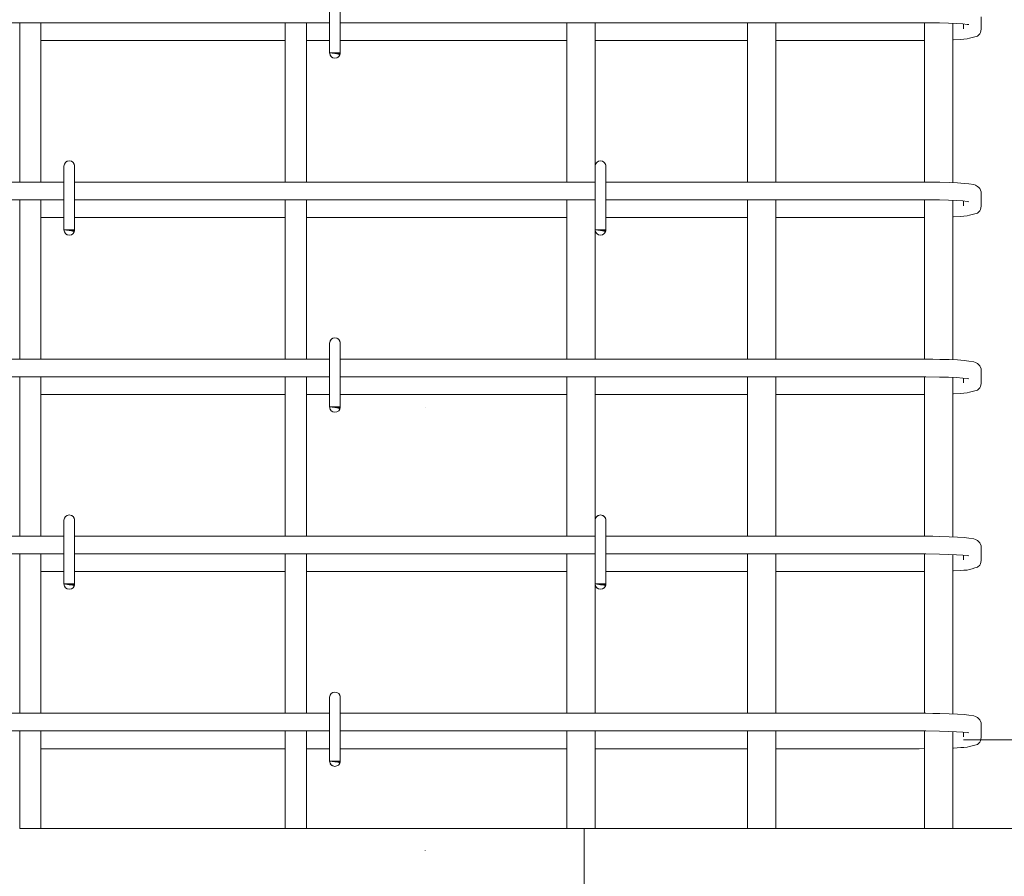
# Model space of a CAD drawing. Header units: millimetres. Extents: x 22746 to 32410, y -25598 to 27634.
# Tile 5 of 25: x 24281 to 24837, y 22073 to 22557. Entities that reach past the tile are written whole.
import ezdxf

# ---------------------------------------------------------------- set-up
doc = ezdxf.new("R2010")
doc.units = ezdxf.units.MM
for name, pattern in [('ADSK_Линия разреза', [500, 0, -250, 0, -250]), ('ADSK_Невидимые', [125, 75, -50]), ('ADSK_Пунктирная_п5', [125, 0, -125])]:
    doc.linetypes.add(name, pattern=pattern)
for name, color, linetype, lineweight in [('A-____-____-DIMS', 211, 'Continuous', 9), ('A-____-____-DIMS-25', 211, 'Continuous', 9), ('A-FLOR-____-HDLN', 190, 'ADSK_Невидимые', 20), ('A-FLOR-____-MCUT', 192, 'Continuous', 50), ('G-____-____-SYMB', 111, 'ADSK_Пунктирная_п5', 20), ('S-RBAR-____-OTLN', 171, 'Continuous', 100)]:
    doc.layers.add(name, color=color, linetype=linetype, lineweight=lineweight)
doc.styles.add('GOST Common_I_1', font='GOST_Common Italic.ttf', dxfattribs={"width": 0.8, "height": 62.5})
doc.dimstyles.new('ADSK_Для_арматуры_Основной_2_5_мм_шаг_кол-во_Стрелки_точный', dxfattribs={"dimscale": 304.8, "dimtxt": 0.206224, "dimasz": 0, "dimexe": 0.123031, "dimexo": 0.000403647, "dimgap": 0.032808, "dimtad": 1, "dimdec": 0, "dimlfac": 304.8, "dimdsep": 46, "dimtxsty": 'GOST Common_I_1', "dimblk2": 'NONE', "dimsah": 1, "dimcen": 0.09, "dimdle": 0.123031, "dimazin": 0, "dimtfac": 1, "dimtdec": 4, "dimtix": 1, "dimtmove": 0, "dimatfit": 3, "dimfxl": 1, "dimtvp": 1, "dimtfill": 1, "dimtolj": 1, "dimtzin": 0, "dimarcsym": 2})
doc.dimstyles.new('ADSK_Округление_5мм__Узкий_', dxfattribs={"dimscale": 304.8, "dimtxt": 0.206224, "dimasz": 0.147638, "dimexe": 0.123031, "dimexo": 0.000269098, "dimgap": 0.032808, "dimtad": 1, "dimdec": 0, "dimlfac": 304.8, "dimrnd": 5, "dimdsep": 46, "dimtxsty": 'GOST Common_I_1', "dimblk1": 'OBLIQUE', "dimblk2": 'OBLIQUE', "dimsah": 1, "dimcen": 0.09, "dimdle": 0.123031, "dimazin": 0, "dimtfac": 1, "dimtdec": 4, "dimtix": 1, "dimtmove": 0, "dimatfit": 3, "dimfxl": 1, "dimtvp": 1, "dimtfill": 1, "dimtolj": 1, "dimtzin": 0, "dimlwd": 20, "dimlwe": 20, "dimarcsym": 2})
doc.dimstyles.new('ADSK_Округление_5мм__Узкий__1', dxfattribs={"dimscale": 304.8, "dimtxt": 0.206224, "dimasz": 0.147638, "dimexe": 0.123031, "dimexo": 0.000269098, "dimgap": 0.032808, "dimtad": 1, "dimdec": 0, "dimlfac": 304.8, "dimrnd": 5, "dimdsep": 46, "dimtxsty": 'GOST Common_I_1', "dimblk1": 'OBLIQUE', "dimblk2": 'OBLIQUE', "dimsah": 1, "dimcen": 0.09, "dimdle": 0.123031, "dimazin": 0, "dimtfac": 1, "dimtdec": 4, "dimtix": 1, "dimtmove": 1, "dimatfit": 3, "dimfxl": 1, "dimtvp": 1, "dimtfill": 1, "dimtolj": 1, "dimtzin": 0, "dimlwd": 20, "dimlwe": 20, "dimarcsym": 2})

# ---------------------------------------------------------------- blocks, each defined once
blk = doc.blocks.new('DIMBLOCK10-КЖ1_ПЭ_ВЭ8_Армирование_Пилоны_Пм-8_2_1-1')
at = {"layer": 'A-____-____-DIMS-25', "lineweight": 40}
for p, q in [((25036.52, 22750), (25014.02, 22772.5)), ((25036.52, 22750), (25059.02, 22727.5)), ((25036.52, 22150), (25014.02, 22172.5)), ((25036.52, 22150), (25059.02, 22127.5))]:
    blk.add_line(p, q, dxfattribs=at)
at = {"layer": 'A-____-____-DIMS-25', "lineweight": 20}
for p, q in [((25036.52, 22750), (24814, 22750)), ((25036.52, 22750), (25036.52, 22150)), ((25036.52, 22750), (25074.02, 22750)), ((25036.52, 22150), (24814, 22150)), ((25036.52, 22150), (25074.02, 22150))]:
    blk.add_line(p, q, dxfattribs=at)
at = {"layer": 'A-____-____-DIMS-25', "color": 0, "lineweight": 20, "insert": (24944.84, 22397.26), "char_height": 62.5, "width": 126.5667, "attachment_point": 1, "rotation": 90, "line_spacing_factor": 1.022761, "style": 'GOST Common_I_1', "bg_fill": 3, "box_fill_scale": 1.25, "bg_fill_color": 256, "bg_fill_true_color": 13158600, "bg_fill_transparency": 0}
blk.add_mtext('600', dxfattribs=at)
blk = doc.blocks.new('_Oblique')
at = {"color": 0, "linetype": 'ByBlock', "lineweight": -2}
blk.add_line((-0.5, -0.5), (0.5, 0.5), dxfattribs=at)
blk = doc.blocks.new('DIMBLOCK11-КЖ1_ПЭ_ВЭ8_Армирование_Пилоны_Пм-8_2_1-1')
at = {"layer": 'A-____-____-DIMS-25', "lineweight": 40}
for p, q in [((25036.52, 22150), (25014.02, 22172.5)), ((25036.52, 22150), (25059.02, 22127.5)), ((25036.52, 22100), (25014.02, 22122.5)), ((25036.52, 22100), (25059.02, 22077.5))]:
    blk.add_line(p, q, dxfattribs=at)
at = {"layer": 'A-____-____-DIMS-25', "lineweight": 20}
for p, q in [((25036.52, 22150), (24814, 22150)), ((25036.52, 22150), (25036.52, 22062.5)), ((25036.52, 22150), (25074.02, 22150)), ((25036.52, 22098.16), (25036.52, 22125)), ((25036.52, 22100), (24875, 22100)), ((25036.52, 22100), (25074.02, 22100)), ((25036.52, 22015.34), (25036.52, 22098.16))]:
    blk.add_line(p, q, dxfattribs=at)
at = {"layer": 'A-____-____-DIMS-25', "color": 0, "lineweight": 20, "insert": (24944.84, 22015.34), "char_height": 62.5, "width": 84.3778, "attachment_point": 1, "rotation": 90, "line_spacing_factor": 1.022761, "style": 'GOST Common_I_1', "bg_fill": 3, "box_fill_scale": 1.25, "bg_fill_color": 256, "bg_fill_true_color": 13158600, "bg_fill_transparency": 0}
blk.add_mtext('50', dxfattribs=at)
blk = doc.blocks.new('DIMBLOCK14-КЖ1_ПЭ_ВЭ8_Армирование_Пилоны_Пм-8_2_1-1')
at = {"layer": 'A-____-____-DIMS-25', "lineweight": 40}
for points in [[(25036.52, 22750), (25026.64, 22675), (25046.39, 22675)], [(25036.52, 22150), (25046.39, 22225), (25026.64, 22225)]]:
    blk.add_hatch(color=256, dxfattribs=at).paths.add_polyline_path(points)
at = {"layer": 'A-____-____-DIMS-25'}
for p, q in [((25036.52, 22787.5), (25036.52, 22112.5)), ((25036.52, 22750), (24856.5, 22750)), ((25036.52, 22750), (25074.02, 22750)), ((25036.52, 22150), (24856.5, 22150)), ((25036.52, 22150), (25074.02, 22150))]:
    blk.add_line(p, q, dxfattribs=at)
at = {"layer": 'A-____-____-DIMS-25', "lineweight": 40}
for p, q in [((25036.52, 22750), (25026.64, 22675)), ((25046.39, 22675), (25036.52, 22750)), ((25026.64, 22675), (25046.39, 22675)), ((25046.39, 22225), (25026.64, 22225)), ((25026.64, 22225), (25036.52, 22150)), ((25036.52, 22150), (25046.39, 22225))]:
    blk.add_line(p, q, dxfattribs=at)
at = {"layer": 'A-____-____-DIMS-25', "color": 0, "insert": (24944.84, 22296.59), "char_height": 62.5, "width": 368.194, "attachment_point": 1, "rotation": 90, "line_spacing_factor": 1.022761, "style": 'GOST Common_I_1', "bg_fill": 3, "box_fill_scale": 1.25, "bg_fill_color": 256, "bg_fill_true_color": 13158600, "bg_fill_transparency": 0}
blk.add_mtext('100x6=600', dxfattribs=at)
blk = doc.blocks.new('_None')

msp = doc.modelspace()

# ---------------------------------------------------------------- hatches: boundary and pattern name
at = {"layer": 'S-RBAR-____-OTLN', "lineweight": 20}
for points in [[(24461.3019, 22537.3026), (24461.8977, 22538.0006), (24455.9999, 22538.0006), (24458.9999, 22537.6056)], [(24311.3019, 22437.3026), (24311.8977, 22438.0006), (24305.9999, 22438.0006), (24308.9999, 22437.6056)], [(24611.3019, 22437.3026), (24611.8977, 22438.0006), (24605.9999, 22438.0006), (24608.9999, 22437.6056)], [(24461.3019, 22337.3026), (24461.8977, 22338.0006), (24455.9999, 22338.0006), (24458.9999, 22337.6056)], [(24311.3019, 22237.3026), (24311.8977, 22238.0006), (24305.9999, 22238.0006), (24308.9999, 22237.6056)], [(24611.3019, 22237.3026), (24611.8977, 22238.0006), (24605.9999, 22238.0006), (24608.9999, 22237.6056)], [(24461.3019, 22137.3026), (24461.8977, 22138.0006), (24455.9999, 22138.0006), (24458.9999, 22137.6056)]]:
    msp.add_hatch(color=256, dxfattribs=at).paths.add_polyline_path(points)
h = msp.add_hatch(color=256, dxfattribs=at)
edge = h.paths.add_edge_path()
edge.add_arc((24458.9999, 22538.0006), 3, 339.059429, 360)
edge.add_line((24461.9999, 22538.0006), (24458.9999, 22538.0006))
edge.add_line((24458.9999, 22538.0006), (24461.8017, 22536.9284))
h = msp.add_hatch(color=256, dxfattribs=at)
edge = h.paths.add_edge_path()
edge.add_arc((24308.9999, 22438.0006), 3, 339.059429, 360)
edge.add_line((24311.9999, 22438.0006), (24308.9999, 22438.0006))
edge.add_line((24308.9999, 22438.0006), (24311.8017, 22436.9284))
h = msp.add_hatch(color=256, dxfattribs=at)
edge = h.paths.add_edge_path()
edge.add_arc((24608.9999, 22438.0006), 3, 339.059429, 360)
edge.add_line((24611.9999, 22438.0006), (24608.9999, 22438.0006))
edge.add_line((24608.9999, 22438.0006), (24611.8017, 22436.9284))
h = msp.add_hatch(color=256, dxfattribs=at)
edge = h.paths.add_edge_path()
edge.add_arc((24458.9999, 22338.0006), 3, 339.059429, 360)
edge.add_line((24461.9999, 22338.0006), (24458.9999, 22338.0006))
edge.add_line((24458.9999, 22338.0006), (24461.8017, 22336.9284))
h = msp.add_hatch(color=256, dxfattribs=at)
edge = h.paths.add_edge_path()
edge.add_arc((24308.9999, 22238.0006), 3, 339.059429, 360)
edge.add_line((24311.9999, 22238.0006), (24308.9999, 22238.0006))
edge.add_line((24308.9999, 22238.0006), (24311.8017, 22236.9284))
h = msp.add_hatch(color=256, dxfattribs=at)
edge = h.paths.add_edge_path()
edge.add_arc((24608.9999, 22238.0006), 3, 339.059429, 360)
edge.add_line((24611.9999, 22238.0006), (24608.9999, 22238.0006))
edge.add_line((24608.9999, 22238.0006), (24611.8017, 22236.9284))
h = msp.add_hatch(color=256, dxfattribs=at)
edge = h.paths.add_edge_path()
edge.add_arc((24458.9999, 22138.0006), 3, 339.059429, 360)
edge.add_line((24461.9999, 22138.0006), (24458.9999, 22138.0006))
edge.add_line((24458.9999, 22138.0006), (24461.8017, 22136.9284))

# ---------------------------------------------------------------- linework, layer by layer
at = {"layer": 'A-FLOR-____-HDLN', "color": 8, "lineweight": 9}
msp.add_line((24599.7557, 22100), (24599.7557, 21900), dxfattribs=at)
at = {"layer": 'A-FLOR-____-MCUT', "color": 8, "lineweight": 9}
for p, q in [((24430.9999, 22100), (24292.9999, 22100)), ((24589.9999, 22100), (24442.9999, 22100)), ((24691.9999, 22100), (24605.9999, 22100)), ((24791.9999, 22100), (24707.9999, 22100)), ((25110.7086, 22100), (24807.9999, 22100))]:
    msp.add_line(p, q, dxfattribs=at)
at = {"layer": 'G-____-____-SYMB', "linetype": 'ADSK_Линия разреза'}
msp.add_line((24510, 27339.5411), (24510, 21258.3188), dxfattribs=at)
at = {"layer": 'S-RBAR-____-OTLN', "lineweight": 20}
for p, q in [((24455.9999, 22574.0006), (24455.9999, 22538.0006)), ((24461.9999, 22574.0006), (24461.9999, 22538.0006)), ((24823.9998, 22551.6026), (24823.9998, 22558.3986)), ((24455.9999, 22555.0006), (24161.9999, 22555.0006)), ((24280.9999, 22465.0006), (24280.9999, 22555.0006)), ((24292.9999, 22465.0006), (24292.9999, 22555.0006)), ((24430.9999, 22465.0006), (24430.9999, 22555.0006)), ((24442.9999, 22465.0006), (24442.9999, 22555.0006)), ((24788.9998, 22555.0006), (24461.9999, 22555.0006)), ((24589.9999, 22555.0006), (24589.9999, 22465.0006)), ((24605.9999, 22555.0006), (24605.9999, 22474.0006)), ((24691.9999, 22555.0006), (24691.9999, 22465.0006)), ((24707.9999, 22555.0006), (24707.9999, 22465.0006)), ((24792.6392, 22554.9886), (24788.9998, 22555.0006)), ((24791.9999, 22554.9907), (24791.9999, 22464.9907)), ((24800.3698, 22554.8799), (24792.6392, 22554.9886)), ((24805.4887, 22554.7338), (24800.3698, 22554.8799)), ((24809.9464, 22554.5385), (24805.4887, 22554.7338)), ((24807.9999, 22554.6238), (24807.9999, 22464.633)), ((24813.5456, 22554.3045), (24809.9464, 22554.5385)), ((24816.0769, 22554.0527), (24813.5456, 22554.3045)), ((24813.9998, 22551.6026), (24813.9998, 22554.2593)), ((24817.0583, 22553.8977), (24816.0769, 22554.0527)), ((24823.9915, 22551.3109), (24823.9998, 22551.6026)), ((24814.2347, 22545.7345), (24815.9545, 22545.8722)), ((24815.9545, 22545.8722), (24817.4285, 22546.2628)), ((24817.4285, 22546.2628), (24818.9025, 22546.6534)), ((24818.9025, 22546.6534), (24820.3765, 22547.044)), ((24820.3765, 22547.044), (24821.8505, 22547.4346)), ((24821.8505, 22547.4346), (24823.0954, 22548.7047)), ((24823.0954, 22548.7047), (24823.5337, 22549.4748)), ((24823.5337, 22549.4748), (24823.9915, 22551.3109)), ((24292.9999, 22545.0006), (24430.9999, 22545.0006)), ((24442.9999, 22545.0006), (24455.9999, 22545.0006)), ((24461.9999, 22545.0006), (24589.9999, 22545.0006)), ((24605.9999, 22545.0006), (24691.9999, 22545.0006)), ((24707.9999, 22545.0006), (24788.9998, 22545.0006)), ((24788.9998, 22545.0006), (24791.9999, 22545.0124)), ((24808.2505, 22545.369), (24812.5148, 22545.5968)), ((24812.5148, 22545.5968), (24814.2347, 22545.7345)), ((24461.8977, 22538.0006), (24455.9999, 22538.0006)), ((24455.9999, 22538.0006), (24458.9999, 22537.6056)), ((24461.9999, 22538.0006), (24458.9999, 22538.0006)), ((24458.9999, 22538.0006), (24461.8017, 22536.9284)), ((24458.9999, 22537.6056), (24461.3019, 22537.3026)), ((24461.3019, 22537.3026), (24461.8977, 22538.0006)), ((24305.9999, 22474.0006), (24305.9999, 22438.0006)), ((24311.9999, 22474.0006), (24311.9999, 22438.0006)), ((24605.9999, 22474.0006), (24605.9999, 22438.0006)), ((24611.9999, 22474.0006), (24611.9999, 22438.0006)), ((24305.9999, 22465.0006), (23911.9998, 22465.0006)), ((24605.9999, 22465.0006), (24311.9999, 22465.0006)), ((24788.9998, 22465.0006), (24611.9999, 22465.0006)), ((24792.7051, 22464.9884), (24788.9998, 22465.0006)), ((24796.648, 22464.9329), (24792.7051, 22464.9884)), ((24800.5909, 22464.8774), (24796.648, 22464.9329)), ((24805.8452, 22464.7274), (24800.5909, 22464.8774)), ((24810.4797, 22464.5242), (24805.8452, 22464.7274)), ((24814.3422, 22464.2727), (24810.4797, 22464.5242)), ((24817.031, 22463.9064), (24814.3422, 22464.2727)), ((24819.7198, 22463.5401), (24817.031, 22463.9064)), ((24820.7608, 22463.1831), (24819.7198, 22463.5401)), ((24821.8505, 22462.5666), (24820.7608, 22463.1831)), ((24822.6434, 22461.8624), (24821.8505, 22462.5666)), ((24823.0954, 22461.2965), (24822.6434, 22461.8624)), ((24823.8705, 22459.5382), (24823.0954, 22461.2965)), ((24823.9998, 22458.3986), (24823.8705, 22459.5382)), ((24823.9998, 22451.6026), (24823.9998, 22458.3986)), ((24305.9999, 22455.0006), (23911.9998, 22455.0006)), ((24280.9999, 22365.0006), (24280.9999, 22455.0006)), ((24292.9999, 22365.0006), (24292.9999, 22455.0006)), ((24605.9999, 22455.0006), (24311.9999, 22455.0006)), ((24430.9999, 22365.0006), (24430.9999, 22455.0006)), ((24442.9999, 22365.0006), (24442.9999, 22455.0006)), ((24589.9999, 22455.0006), (24589.9999, 22365.0006)), ((24788.9998, 22455.0006), (24611.9999, 22455.0006)), ((24691.9999, 22455.0006), (24691.9999, 22365.0006)), ((24707.9999, 22455.0006), (24707.9999, 22365.0006)), ((24792.6392, 22454.9886), (24788.9998, 22455.0006)), ((24791.9999, 22454.9907), (24791.9999, 22364.9907)), ((24800.3698, 22454.8799), (24792.6392, 22454.9886)), ((24805.4887, 22454.7338), (24800.3698, 22454.8799)), ((24809.9464, 22454.5385), (24805.4887, 22454.7338)), ((24807.9999, 22454.6238), (24807.9999, 22364.633)), ((24813.5456, 22454.3045), (24809.9464, 22454.5385)), ((24816.0769, 22454.0527), (24813.5456, 22454.3045)), ((24813.9998, 22451.6026), (24813.9998, 22454.2593)), ((24817.0583, 22453.8977), (24816.0769, 22454.0527)), ((24823.5337, 22449.4748), (24823.9915, 22451.3109)), ((24823.9915, 22451.3109), (24823.9998, 22451.6026)), ((24812.5148, 22445.5968), (24814.2347, 22445.7345)), ((24814.2347, 22445.7345), (24815.9545, 22445.8722)), ((24815.9545, 22445.8722), (24817.4285, 22446.2628)), ((24817.4285, 22446.2628), (24818.9025, 22446.6534)), ((24818.9025, 22446.6534), (24820.3765, 22447.044)), ((24820.3765, 22447.044), (24821.8505, 22447.4346)), ((24821.8505, 22447.4346), (24823.0954, 22448.7047)), ((24823.0954, 22448.7047), (24823.5337, 22449.4748)), ((24292.9999, 22445.0006), (24305.9999, 22445.0006)), ((24311.9999, 22445.0006), (24430.9999, 22445.0006)), ((24442.9999, 22445.0006), (24589.9999, 22445.0006)), ((24611.9999, 22445.0006), (24691.9999, 22445.0006)), ((24707.9999, 22445.0006), (24788.9998, 22445.0006)), ((24788.9998, 22445.0006), (24791.9999, 22445.0124)), ((24808.2505, 22445.369), (24812.5148, 22445.5968)), ((24311.8977, 22438.0006), (24305.9999, 22438.0006)), ((24305.9999, 22438.0006), (24308.9999, 22437.6056)), ((24311.9999, 22438.0006), (24308.9999, 22438.0006)), ((24308.9999, 22438.0006), (24311.8017, 22436.9284)), ((24308.9999, 22437.6056), (24311.3019, 22437.3026)), ((24311.3019, 22437.3026), (24311.8977, 22438.0006)), ((24611.8977, 22438.0006), (24605.9999, 22438.0006)), ((24605.9999, 22438.0006), (24608.9999, 22437.6056)), ((24605.9999, 22438.0006), (24605.9999, 22365.0006)), ((24611.9999, 22438.0006), (24608.9999, 22438.0006)), ((24608.9999, 22438.0006), (24611.8017, 22436.9284)), ((24608.9999, 22437.6056), (24611.3019, 22437.3026)), ((24611.3019, 22437.3026), (24611.8977, 22438.0006)), ((24455.9999, 22374.0006), (24455.9999, 22338.0006)), ((24461.9999, 22374.0006), (24461.9999, 22338.0006)), ((24455.9999, 22365.0006), (24161.9999, 22365.0006)), ((24788.9998, 22365.0006), (24461.9999, 22365.0006)), ((24792.7051, 22364.9884), (24788.9998, 22365.0006)), ((24796.648, 22364.9329), (24792.7051, 22364.9884)), ((24800.5909, 22364.8774), (24796.648, 22364.9329)), ((24805.8452, 22364.7274), (24800.5909, 22364.8774)), ((24810.4797, 22364.5242), (24805.8452, 22364.7274)), ((24814.3422, 22364.2727), (24810.4797, 22364.5242)), ((24817.031, 22363.9064), (24814.3422, 22364.2727)), ((24819.7198, 22363.5401), (24817.031, 22363.9064)), ((24820.7608, 22363.1831), (24819.7198, 22363.5401)), ((24821.8505, 22362.5666), (24820.7608, 22363.1831)), ((24822.6434, 22361.8624), (24821.8505, 22362.5666)), ((24823.0954, 22361.2965), (24822.6434, 22361.8624)), ((24823.8705, 22359.5382), (24823.0954, 22361.2965)), ((24823.9998, 22358.3986), (24823.8705, 22359.5382)), ((24823.9998, 22351.6026), (24823.9998, 22358.3986)), ((24455.9999, 22355.0006), (24161.9999, 22355.0006)), ((24280.9999, 22265.0006), (24280.9999, 22355.0006)), ((24292.9999, 22265.0006), (24292.9999, 22355.0006)), ((24430.9999, 22265.0006), (24430.9999, 22355.0006)), ((24442.9999, 22265.0006), (24442.9999, 22355.0006)), ((24788.9998, 22355.0006), (24461.9999, 22355.0006)), ((24589.9999, 22355.0006), (24589.9999, 22265.0006)), ((24605.9999, 22355.0006), (24605.9999, 22274.0006)), ((24691.9999, 22355.0006), (24691.9999, 22265.0006)), ((24707.9999, 22355.0006), (24707.9999, 22265.0006)), ((24792.6392, 22354.9886), (24788.9998, 22355.0006)), ((24791.9999, 22354.9907), (24791.9999, 22264.9907)), ((24800.3698, 22354.8799), (24792.6392, 22354.9886)), ((24805.4887, 22354.7338), (24800.3698, 22354.8799)), ((24809.9464, 22354.5385), (24805.4887, 22354.7338)), ((24807.9999, 22354.6238), (24807.9999, 22264.633)), ((24813.5456, 22354.3045), (24809.9464, 22354.5385)), ((24816.0769, 22354.0527), (24813.5456, 22354.3045)), ((24813.9998, 22351.6026), (24813.9998, 22354.2593)), ((24817.0583, 22353.8977), (24816.0769, 22354.0527)), ((24823.5337, 22349.4748), (24823.9915, 22351.3109)), ((24823.9915, 22351.3109), (24823.9998, 22351.6026)), ((24812.5148, 22345.5968), (24814.2347, 22345.7345)), ((24814.2347, 22345.7345), (24815.9545, 22345.8722)), ((24815.9545, 22345.8722), (24817.4285, 22346.2628)), ((24817.4285, 22346.2628), (24818.9025, 22346.6534)), ((24818.9025, 22346.6534), (24820.3765, 22347.044)), ((24820.3765, 22347.044), (24821.8505, 22347.4346)), ((24821.8505, 22347.4346), (24823.0954, 22348.7047)), ((24823.0954, 22348.7047), (24823.5337, 22349.4748)), ((24292.9999, 22345.0006), (24430.9999, 22345.0006)), ((24442.9999, 22345.0006), (24455.9999, 22345.0006)), ((24461.9999, 22345.0006), (24589.9999, 22345.0006)), ((24605.9999, 22345.0006), (24691.9999, 22345.0006)), ((24707.9999, 22345.0006), (24788.9998, 22345.0006)), ((24788.9998, 22345.0006), (24791.9999, 22345.0124)), ((24808.2505, 22345.369), (24812.5148, 22345.5968)), ((24461.8977, 22338.0006), (24455.9999, 22338.0006)), ((24455.9999, 22338.0006), (24458.9999, 22337.6056)), ((24461.9999, 22338.0006), (24458.9999, 22338.0006)), ((24458.9999, 22338.0006), (24461.8017, 22336.9284)), ((24458.9999, 22337.6056), (24461.3019, 22337.3026)), ((24461.3019, 22337.3026), (24461.8977, 22338.0006)), ((24305.9999, 22274.0006), (24305.9999, 22238.0006)), ((24311.9999, 22274.0006), (24311.9999, 22238.0006)), ((24605.9999, 22274.0006), (24605.9999, 22238.0006)), ((24611.9999, 22274.0006), (24611.9999, 22238.0006)), ((24305.9999, 22265.0006), (23911.9998, 22265.0006)), ((24605.9999, 22265.0006), (24311.9999, 22265.0006)), ((24788.9998, 22265.0006), (24611.9999, 22265.0006)), ((24792.7051, 22264.9884), (24788.9998, 22265.0006)), ((24796.648, 22264.9329), (24792.7051, 22264.9884)), ((24800.5909, 22264.8774), (24796.648, 22264.9329)), ((24805.8452, 22264.7274), (24800.5909, 22264.8774)), ((24810.4797, 22264.5242), (24805.8452, 22264.7274)), ((24814.3422, 22264.2727), (24810.4797, 22264.5242)), ((24817.031, 22263.9064), (24814.3422, 22264.2727)), ((24819.7198, 22263.5401), (24817.031, 22263.9064)), ((24820.7608, 22263.1831), (24819.7198, 22263.5401)), ((24821.8505, 22262.5666), (24820.7608, 22263.1831)), ((24822.6434, 22261.8624), (24821.8505, 22262.5666)), ((24823.0954, 22261.2965), (24822.6434, 22261.8624)), ((24823.8705, 22259.5382), (24823.0954, 22261.2965)), ((24823.9998, 22258.3986), (24823.8705, 22259.5382)), ((24823.9998, 22251.6026), (24823.9998, 22258.3986)), ((24305.9999, 22255.0006), (23911.9998, 22255.0006)), ((24280.9999, 22165.0006), (24280.9999, 22255.0006)), ((24292.9999, 22165.0006), (24292.9999, 22255.0006)), ((24605.9999, 22255.0006), (24311.9999, 22255.0006)), ((24430.9999, 22165.0006), (24430.9999, 22255.0006)), ((24442.9999, 22165.0006), (24442.9999, 22255.0006)), ((24589.9999, 22255.0006), (24589.9999, 22165.0006)), ((24788.9998, 22255.0006), (24611.9999, 22255.0006)), ((24691.9999, 22255.0006), (24691.9999, 22165.0006)), ((24707.9999, 22255.0006), (24707.9999, 22165.0006)), ((24792.6392, 22254.9886), (24788.9998, 22255.0006)), ((24791.9999, 22254.9907), (24791.9999, 22164.9907)), ((24800.3698, 22254.8799), (24792.6392, 22254.9886)), ((24805.4887, 22254.7338), (24800.3698, 22254.8799)), ((24809.9464, 22254.5385), (24805.4887, 22254.7338)), ((24807.9999, 22254.6238), (24807.9999, 22164.633)), ((24813.5456, 22254.3045), (24809.9464, 22254.5385)), ((24816.0769, 22254.0527), (24813.5456, 22254.3045)), ((24813.9998, 22251.6026), (24813.9998, 22254.2593)), ((24817.0583, 22253.8977), (24816.0769, 22254.0527)), ((24823.5337, 22249.4748), (24823.9915, 22251.3109)), ((24823.9915, 22251.3109), (24823.9998, 22251.6026)), ((24808.2505, 22245.369), (24812.5148, 22245.5968)), ((24812.5148, 22245.5968), (24814.2347, 22245.7345)), ((24814.2347, 22245.7345), (24815.9545, 22245.8722)), ((24815.9545, 22245.8722), (24817.4285, 22246.2628)), ((24817.4285, 22246.2628), (24818.9025, 22246.6534)), ((24818.9025, 22246.6534), (24820.3765, 22247.044)), ((24820.3765, 22247.044), (24821.8505, 22247.4346)), ((24821.8505, 22247.4346), (24823.0954, 22248.7047)), ((24823.0954, 22248.7047), (24823.5337, 22249.4748)), ((24292.9999, 22245.0006), (24305.9999, 22245.0006)), ((24311.9999, 22245.0006), (24430.9999, 22245.0006)), ((24442.9999, 22245.0006), (24589.9999, 22245.0006)), ((24611.9999, 22245.0006), (24691.9999, 22245.0006)), ((24707.9999, 22245.0006), (24788.9998, 22245.0006)), ((24788.9998, 22245.0006), (24791.9999, 22245.0124)), ((24311.8977, 22238.0006), (24305.9999, 22238.0006)), ((24305.9999, 22238.0006), (24308.9999, 22237.6056)), ((24311.9999, 22238.0006), (24308.9999, 22238.0006)), ((24308.9999, 22238.0006), (24311.8017, 22236.9284)), ((24308.9999, 22237.6056), (24311.3019, 22237.3026)), ((24311.3019, 22237.3026), (24311.8977, 22238.0006)), ((24611.8977, 22238.0006), (24605.9999, 22238.0006)), ((24605.9999, 22238.0006), (24608.9999, 22237.6056)), ((24605.9999, 22238.0006), (24605.9999, 22165.0006)), ((24611.9999, 22238.0006), (24608.9999, 22238.0006)), ((24608.9999, 22238.0006), (24611.8017, 22236.9284)), ((24608.9999, 22237.6056), (24611.3019, 22237.3026)), ((24611.3019, 22237.3026), (24611.8977, 22238.0006)), ((24455.9999, 22174.0006), (24455.9999, 22138.0006)), ((24461.9999, 22174.0006), (24461.9999, 22138.0006)), ((24455.9999, 22165.0006), (24161.9999, 22165.0006)), ((24788.9998, 22165.0006), (24461.9999, 22165.0006)), ((24792.7051, 22164.9884), (24788.9998, 22165.0006)), ((24796.648, 22164.9329), (24792.7051, 22164.9884)), ((24800.5909, 22164.8774), (24796.648, 22164.9329)), ((24805.8452, 22164.7274), (24800.5909, 22164.8774)), ((24810.4797, 22164.5242), (24805.8452, 22164.7274)), ((24814.3422, 22164.2727), (24810.4797, 22164.5242)), ((24817.031, 22163.9064), (24814.3422, 22164.2727)), ((24819.7198, 22163.5401), (24817.031, 22163.9064)), ((24820.7608, 22163.1831), (24819.7198, 22163.5401)), ((24821.8505, 22162.5666), (24820.7608, 22163.1831)), ((24822.6434, 22161.8624), (24821.8505, 22162.5666)), ((24823.0954, 22161.2965), (24822.6434, 22161.8624)), ((24823.8705, 22159.5382), (24823.0954, 22161.2965)), ((24823.9998, 22158.3986), (24823.8705, 22159.5382)), ((24823.9998, 22151.6026), (24823.9998, 22158.3986)), ((24455.9999, 22155.0006), (24161.9999, 22155.0006)), ((24280.9999, 22100.0006), (24280.9999, 22155.0006)), ((24292.9999, 22100.0006), (24292.9999, 22155.0006)), ((24430.9999, 22100.0006), (24430.9999, 22155.0006)), ((24442.9999, 22100.0006), (24442.9999, 22155.0006)), ((24788.9998, 22155.0006), (24461.9999, 22155.0006)), ((24589.9999, 22155.0006), (24589.9999, 22100)), ((24605.9999, 22155.0006), (24605.9999, 22100)), ((24691.9999, 22155.0006), (24691.9999, 22100)), ((24707.9999, 22155.0006), (24707.9999, 22100)), ((24792.6392, 22154.9886), (24788.9998, 22155.0006)), ((24791.9999, 22154.9907), (24791.9999, 22100)), ((24800.3698, 22154.8799), (24792.6392, 22154.9886)), ((24805.4887, 22154.7338), (24800.3698, 22154.8799)), ((24809.9464, 22154.5385), (24805.4887, 22154.7338)), ((24807.9999, 22154.6238), (24807.9999, 22100)), ((24813.5456, 22154.3045), (24809.9464, 22154.5385)), ((24816.0769, 22154.0527), (24813.5456, 22154.3045)), ((24813.9998, 22151.6026), (24813.9998, 22154.2593)), ((24817.0583, 22153.8977), (24816.0769, 22154.0527)), ((24823.5337, 22149.4748), (24823.9915, 22151.3109)), ((24823.9915, 22151.3109), (24823.9998, 22151.6026)), ((24808.2505, 22145.369), (24812.5148, 22145.5968)), ((24812.5148, 22145.5968), (24814.2347, 22145.7345)), ((24814.2347, 22145.7345), (24815.9545, 22145.8722)), ((24815.9545, 22145.8722), (24817.4285, 22146.2628)), ((24817.4285, 22146.2628), (24818.9025, 22146.6534)), ((24818.9025, 22146.6534), (24820.3765, 22147.044)), ((24820.3765, 22147.044), (24821.8505, 22147.4346)), ((24821.8505, 22147.4346), (24823.0954, 22148.7047)), ((24823.0954, 22148.7047), (24823.5337, 22149.4748)), ((24292.9999, 22145.0006), (24430.9999, 22145.0006)), ((24442.9999, 22145.0006), (24455.9999, 22145.0006)), ((24461.9999, 22145.0006), (24589.9999, 22145.0006)), ((24605.9999, 22145.0006), (24691.9999, 22145.0006)), ((24707.9999, 22145.0006), (24788.9998, 22145.0006)), ((24788.9998, 22145.0006), (24791.9999, 22145.0124)), ((24461.8977, 22138.0006), (24455.9999, 22138.0006)), ((24455.9999, 22138.0006), (24458.9999, 22137.6056)), ((24461.9999, 22138.0006), (24458.9999, 22138.0006)), ((24458.9999, 22138.0006), (24461.8017, 22136.9284)), ((24458.9999, 22137.6056), (24461.3019, 22137.3026)), ((24461.3019, 22137.3026), (24461.8977, 22138.0006)), ((24292.9999, 22100.0006), (24280.9999, 22100.0006)), ((24442.9999, 22100.0006), (24430.9999, 22100.0006)), ((24589.9999, 22100), (24605.9999, 22100)), ((24691.9999, 22100), (24707.9999, 22100)), ((24791.9999, 22100), (24807.9999, 22100))]:
    msp.add_line(p, q, dxfattribs=at)
for centre, start, end in [((24458.9999, 22538.0006), 180, 0), ((24458.9999, 22538.0006), 210, 240), ((24458.9999, 22538.0006), 300, 330), ((24458.9999, 22538.0006), 339.059429, 0), ((24458.9999, 22538.0006), 345, 0), ((24308.9999, 22474.0006), 0, 180), ((24308.9999, 22474.0006), 120, 150), ((24308.9999, 22474.0006), 30, 60), ((24308.9999, 22474.0006), 0, 15), ((24608.9999, 22474.0006), 0, 180), ((24608.9999, 22474.0006), 120, 150), ((24608.9999, 22474.0006), 30, 60), ((24608.9999, 22474.0006), 0, 15), ((24308.9999, 22438.0006), 180, 0), ((24308.9999, 22438.0006), 210, 240), ((24308.9999, 22438.0006), 300, 330), ((24308.9999, 22438.0006), 339.059429, 0), ((24308.9999, 22438.0006), 345, 0), ((24608.9999, 22438.0006), 180, 0), ((24608.9999, 22438.0006), 210, 240), ((24608.9999, 22438.0006), 300, 330), ((24608.9999, 22438.0006), 339.059429, 0), ((24608.9999, 22438.0006), 345, 0), ((24458.9999, 22374.0006), 0, 180), ((24458.9999, 22374.0006), 120, 150), ((24458.9999, 22374.0006), 30, 60), ((24458.9999, 22374.0006), 0, 15), ((24458.9999, 22338.0006), 180, 0), ((24458.9999, 22338.0006), 210, 240), ((24458.9999, 22338.0006), 300, 330), ((24458.9999, 22338.0006), 339.059429, 0), ((24458.9999, 22338.0006), 345, 0), ((24308.9999, 22274.0006), 0, 180), ((24308.9999, 22274.0006), 120, 150), ((24308.9999, 22274.0006), 30, 60), ((24308.9999, 22274.0006), 0, 15), ((24608.9999, 22274.0006), 0, 180), ((24608.9999, 22274.0006), 120, 150), ((24608.9999, 22274.0006), 30, 60), ((24608.9999, 22274.0006), 0, 15), ((24308.9999, 22238.0006), 180, 0), ((24308.9999, 22238.0006), 210, 240), ((24308.9999, 22238.0006), 300, 330), ((24308.9999, 22238.0006), 339.059429, 0), ((24308.9999, 22238.0006), 345, 0), ((24608.9999, 22238.0006), 180, 0), ((24608.9999, 22238.0006), 210, 240), ((24608.9999, 22238.0006), 300, 330), ((24608.9999, 22238.0006), 339.059429, 0), ((24608.9999, 22238.0006), 345, 0), ((24458.9999, 22174.0006), 0, 180), ((24458.9999, 22174.0006), 120, 150), ((24458.9999, 22174.0006), 30, 60), ((24458.9999, 22174.0006), 0, 15), ((24458.9999, 22138.0006), 180, 0), ((24458.9999, 22138.0006), 210, 236.245057), ((24458.9999, 22138.0006), 303.754943, 330), ((24458.9999, 22138.0006), 339.059429, 0), ((24458.9999, 22138.0006), 345, 0)]:
    msp.add_arc(centre, 3, start, end, dxfattribs=at)

# ---------------------------------------------------------------- next in the draw order: dimensions: what is measured, and where the dimension line sits
at = {"layer": 'A-____-____-DIMS', "lineweight": 20}
dim = msp.add_linear_dim(base=(25036.5179, 22150.0006), p1=(24788.9998, 22750.0006), p2=(24788.9998, 22150.0006), angle=90, dimstyle='ADSK_Округление_5мм__Узкий_', override={"dimpost": '<>', "dimfxl": 600}, dxfattribs=at)
dim.commit()
dim.dimension.update_dxf_attribs({"geometry": 'DIMBLOCK10-КЖ1_ПЭ_ВЭ8_Армирование_Пилоны_Пм-8_2_1-1', "text_midpoint": (24995.2679, 22450.0006)})

# ---------------------------------------------------------------- next in the draw order: dimensions: what is measured, and where the dimension line sits
dim = msp.add_linear_dim(base=(25036.5179, 22100), p1=(24788.9998, 22150.0006), p2=(24850, 22100), angle=90, dimstyle='ADSK_Округление_5мм__Узкий__1', override={"dimpost": '<>', "dimfxl": 78.873783}, dxfattribs=at)
dim.commit()
dim.dimension.update_dxf_attribs({"geometry": 'DIMBLOCK11-КЖ1_ПЭ_ВЭ8_Армирование_Пилоны_Пм-8_2_1-1', "text_midpoint": (24986.5078, 22057.5315), "dimtype": 160, "text_rotation": 90})

# ---------------------------------------------------------------- next in the draw order: dimensions: what is measured, and where the dimension line sits
at = {"layer": 'A-____-____-DIMS'}
dim = msp.add_linear_dim(base=(25036.5179, 22150.0006), p1=(24818.9998, 22750.0006), p2=(24818.9998, 22150.0006), angle=90, text='100x6=600', dimstyle='ADSK_Для_арматуры_Основной_2_5_мм_шаг_кол-во_Стрелки_точный', override={"dimpost": '<>', "dimblk1": 'None', "dimblk2": 'None', "dimsah": 1, "dimfxl": 600}, dxfattribs=at)
dim.commit()
dim.dimension.update_dxf_attribs({"geometry": 'DIMBLOCK14-КЖ1_ПЭ_ВЭ8_Армирование_Пилоны_Пм-8_2_1-1', "text_midpoint": (24995.2679, 22450.0006)})

doc.saveas('drawing.dxf')
